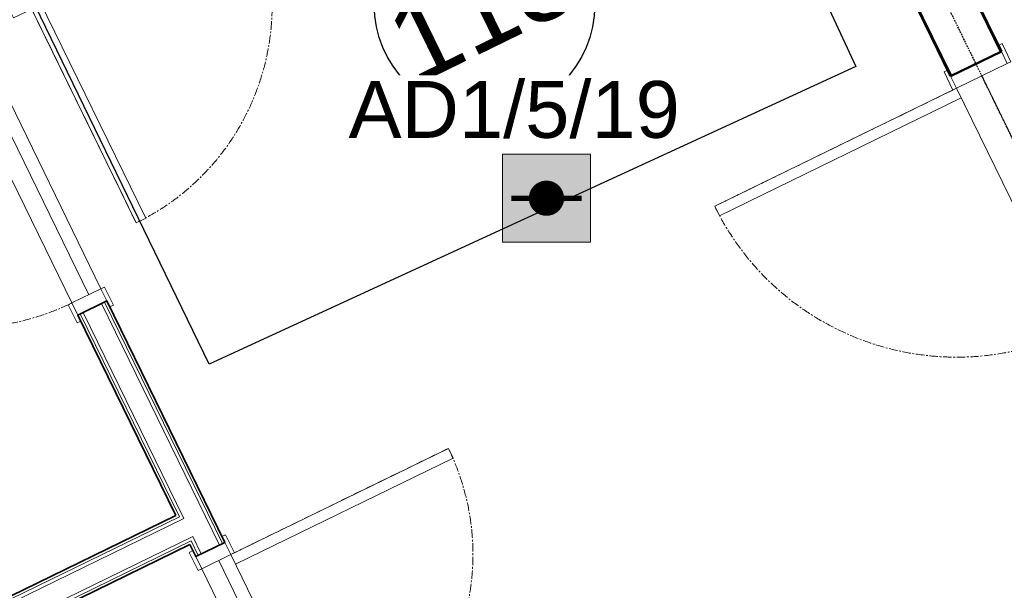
# Model space of a CAD drawing. Header units: millimetres. Extents: x -197461 to 862495, y -970068 to 63888.
# Tile 155 of 253: x -128758 to -125098, y -163881 to -161758. Entities that reach past the tile are written whole.
import ezdxf

# ---------------------------------------------------------------- set-up
doc = ezdxf.new("R2010")
doc.units = ezdxf.units.MM
doc.linetypes.add('CENTER', pattern=[50.8, 31.75, -6.35, 6.35, -6.35])
doc.linetypes.add('HIDDEN', pattern=[9.525, 6.35, -3.175])
doc.layers.get('0').update_dxf_attribs({"linetype": 'CONTINUOUS'})
for name, color, linetype, lineweight in [('A-AREA-IDEN', 252, 'CONTINUOUS', 25), ('A-DETL', 90, 'CONTINUOUS', 5), ('A-Door', 252, 'CONTINUOUS', 0), ('A-FLOR', 192, 'CONTINUOUS', 5), ('A-Wall', 252, 'CONTINUOUS', 0), ('I-WALL', 2, 'CONTINUOUS', 18)]:
    doc.layers.add(name, color=color, linetype=linetype, lineweight=lineweight)
doc.layers.add('UAS', color=240, linetype='CONTINUOUS')
doc.styles.add('ARIAL', font='arialbd.ttf')
doc.styles.add('Arial_3', font='arial.ttf', dxfattribs={"height": 300})

# ---------------------------------------------------------------- blocks, each defined once
blk = doc.blocks.new('PBL_BIOR_pilndurvis - BIOR 1100 x 2100mm metāla EI-30-4004853-Pirmā stāva plāns uz atzīmes 0_000 M1-150')
at = {"layer": 'A-Door'}
for p, q in [((460, 105), (460, 1105)), ((500, 1105), (460, 1105)), ((500, 105), (500, 1105)), ((-500, 120), (-575, 120)), ((-575, 120), (-575, 105)), ((-500, 105), (-500, 120)), ((575, 120), (500, 120)), ((500, 120), (500, 105)), ((575, 105), (575, 120)), ((-550, 105), (-500, 105)), ((-500, 105), (-550, 105)), ((-500, -105), (-500, 105)), ((500, 105), (460, 105)), ((500, 105), (550, 105)), ((550, 105), (500, 105)), ((500, 105), (500, -105)), ((-575, -105), (-575, -120)), ((-500, -105), (-550, -105)), ((-550, -105), (-500, -105)), ((-500, -120), (-500, -105)), ((550, -105), (500, -105)), ((500, -105), (500, -120)), ((500, -105), (550, -105)), ((575, -120), (575, -105)), ((-575, -120), (-500, -120)), ((500, -120), (575, -120))]:
    blk.add_line(p, q, dxfattribs=at)
at = {"layer": 'A-Door', "color": 250, "linetype": 'CENTER', "lineweight": 5}
blk.add_line((500, 105), (500, 1105), dxfattribs=at)
blk.add_arc((500, 105), 1000, 90, 180, dxfattribs=at)
blk = doc.blocks.new('PBL_BIOR_pilndurvis - BIOR 1000 x 2100mm BIOR 1000 x 2100mm palīgtelpa-4012124-Pirmā stāva plāns uz atzīmes 0_000 M1-150')
at = {"layer": 'A-Door'}
for p, q in [((410, 60), (410, 960)), ((450, 960), (410, 960)), ((450, 60), (450, 960)), ((-450, 75), (-525, 75)), ((-525, 75), (-525, 60)), ((-450, 60), (-450, 75)), ((525, 75), (450, 75)), ((450, 75), (450, 60)), ((525, 60), (525, 75)), ((-500, 60), (-450, 60)), ((-450, 60), (-500, 60)), ((-450, -60), (-450, 60)), ((450, 60), (410, 60)), ((450, 60), (500, 60)), ((500, 60), (450, 60)), ((450, 60), (450, -60)), ((-525, -60), (-525, -75)), ((-450, -60), (-500, -60)), ((-500, -60), (-450, -60)), ((-450, -75), (-450, -60)), ((500, -60), (450, -60)), ((450, -60), (450, -75)), ((450, -60), (500, -60)), ((525, -75), (525, -60)), ((-525, -75), (-450, -75)), ((450, -75), (525, -75))]:
    blk.add_line(p, q, dxfattribs=at)
at = {"layer": 'A-Door', "color": 250, "linetype": 'CENTER', "lineweight": 5}
blk.add_line((450, 60), (450, 960), dxfattribs=at)
blk.add_arc((450, 60), 900, 90, 180, dxfattribs=at)
blk = doc.blocks.new('PBL_BIOR_pilndurvis - BIOR 1000 x 2100mm-4004857-Pirmā stāva plāns uz atzīmes 0_000 M1-150')
at = {"layer": 'A-Door'}
for p, q in [((410, 67.5), (410, 967.5)), ((450, 967.5), (410, 967.5)), ((450, 67.5), (450, 967.5)), ((-450, 82.5), (-525, 82.5)), ((-525, 82.5), (-525, 67.5)), ((-450, 67.5), (-450, 82.5)), ((525, 82.5), (450, 82.5)), ((450, 82.5), (450, 67.5)), ((525, 67.5), (525, 82.5)), ((-500, 67.5), (-450, 67.5)), ((-450, 67.5), (-500, 67.5)), ((-450, -67.5), (-450, 67.5)), ((450, 67.5), (410, 67.5)), ((450, 67.5), (500, 67.5)), ((500, 67.5), (450, 67.5)), ((450, 67.5), (450, -67.5)), ((-525, -67.5), (-525, -82.5)), ((-450, -67.5), (-500, -67.5)), ((-500, -67.5), (-450, -67.5)), ((-450, -82.5), (-450, -67.5)), ((500, -67.5), (450, -67.5)), ((450, -67.5), (450, -82.5)), ((450, -67.5), (500, -67.5)), ((525, -82.5), (525, -67.5)), ((-525, -82.5), (-450, -82.5)), ((450, -82.5), (525, -82.5))]:
    blk.add_line(p, q, dxfattribs=at)
at = {"layer": 'A-Door', "color": 250, "linetype": 'CENTER', "lineweight": 5}
blk.add_line((450, 67.5), (450, 967.5), dxfattribs=at)
blk.add_arc((450, 67.5), 900, 90, 180, dxfattribs=at)
blk = doc.blocks.new('PBL_BIOR_pilndurvis - BIOR 1000 x 2100mm-4004860-Pirmā stāva plāns uz atzīmes 0_000 M1-150')
at = {"layer": 'A-Door'}
for p, q in [((-525, 60), (-525, 75)), ((-525, 75), (-450, 75)), ((-450, 75), (-450, 60)), ((450, 60), (450, 75)), ((450, 75), (525, 75)), ((525, 75), (525, 60)), ((-450, 60), (-500, 60)), ((-500, 60), (-450, 60)), ((-450, 60), (-450, -60)), ((500, 60), (450, 60)), ((450, -60), (450, 60)), ((450, 60), (500, 60)), ((-525, -75), (-525, -60)), ((-500, -60), (-450, -60)), ((-450, -60), (-500, -60)), ((-450, -60), (-450, -75)), ((410, -60), (410, -960)), ((450, -60), (410, -60)), ((450, -60), (450, -960)), ((450, -75), (450, -60)), ((450, -60), (500, -60)), ((500, -60), (450, -60)), ((525, -60), (525, -75)), ((-450, -75), (-525, -75)), ((525, -75), (450, -75)), ((450, -960), (410, -960))]:
    blk.add_line(p, q, dxfattribs=at)
at = {"layer": 'A-Door', "color": 250, "linetype": 'CENTER', "lineweight": 5}
blk.add_line((450, -60), (450, -960), dxfattribs=at)
blk.add_arc((450, -60), 900, 180, 270, dxfattribs=at)
blk = doc.blocks.new('PBL_telpnu_numeracija_0001 - PBL telpas NUMERĀCIJA-1342367-Pirmā stāva plāns uz atzīmes 0_000 M1-150')
at = {"layer": 'A-AREA-IDEN'}
blk.add_circle((0.034, 0.024), 2.733, dxfattribs=at)
blk = doc.blocks.new('AD-proj')
at = {"lineweight": 5}
blk.add_lwpolyline([(-250, -250), (250, -250), (250, 250), (-250, 250)], close=True, dxfattribs=at)
at = {"const_width": 100}
blk.add_lwpolyline([(-50, 0, 1), (50, 0, 1)], format="xyb", close=True, dxfattribs=at)
at = {"const_width": 30}
blk.add_lwpolyline([(-200, 0), (200, 0)], dxfattribs=at)

msp = doc.modelspace()

# ---------------------------------------------------------------- hatches: boundary and pattern name
at = {"layer": 'A-Wall', "true_color": 0x636466}
h = msp.add_hatch(color=251, dxfattribs=at)
h.paths.add_polyline_path([(-124387.54469, -163354.67797), (-124626.67439, -162864.94132), (-124631.16739, -162867.13517), (-124392.03768, -163356.87182)], flags=0)
h.paths.add_polyline_path([(-125109.3215, -161876.48203), (-126971.90056, -158061.92777), (-126976.39355, -158064.12162), (-125113.81449, -161878.67588)], flags=0)
h = msp.add_hatch(color=251, dxfattribs=at)
h.paths.add_polyline_path([(-124571.75756, -163444.62584), (-124810.88726, -162954.88919), (-124815.38025, -162957.08304), (-124576.25055, -163446.81969)], flags=0)
h.paths.add_polyline_path([(-125293.53436, -161966.4299), (-126366.36803, -159769.27096), (-126370.86103, -159771.46481), (-125298.02736, -161968.62375)], flags=0)
h.paths.add_polyline_path([(-126456.3159, -159585.05809), (-127156.11342, -158151.87564), (-127160.60642, -158154.06949), (-126460.8089, -159587.25194)], flags=0)
at = {"layer": 'UAS', "lineweight": 50, "true_color": 0xffffff}
h = msp.add_hatch(color=7, dxfattribs=at)
h.dxf.hatch_style = 1
h.paths.add_polyline_path([(-126832.8527, -162422.44263), (-126767.38176, -162422.44263, 1)], flags=16)
h.paths.add_polyline_path([(-126636.43988, -162586.11998), (-126636.43988, -162258.76529), (-126963.79457, -162258.76529), (-126963.79457, -162586.11998)])

# ---------------------------------------------------------------- linework, layer by layer
at = {"layer": 'A-DETL', "color": 252, "linetype": 'HIDDEN', "lineweight": 25, "true_color": 0x939598}
msp.add_line((-124331.61886, -163708.51911), (-129788.82194, -152532.18962), dxfattribs=at)
at = {"layer": 'A-FLOR', "color": 251, "true_color": 0x636466}
for p, q in [((-128896.05918, -161972.75103), (-128501.16609, -162781.49045)), ((-125181.73592, -161967.48286), (-124742.96583, -162866.08222)), ((-128018.51899, -163769.94974), (-127623.6259, -164578.68916))]:
    msp.add_line(p, q, dxfattribs=at)
at = {"layer": 'A-Wall', "color": 251, "lineweight": 5, "true_color": 0x636466}
for p, q in [((-126976.39355, -158064.12162), (-125113.81449, -161878.67588)), ((-127156.11342, -158151.87564), (-125293.53436, -161966.4299)), ((-124837.31876, -162912.15308), (-125276.08886, -162013.55372)), ((-128454.51611, -162814.35424), (-128015.74601, -163712.9536)), ((-128443.28361, -162808.86961), (-128004.51352, -163707.46897)), ((-128533.14355, -162852.74662), (-128164.57667, -163607.57008)), ((-128521.91106, -162847.262), (-128147.85955, -163613.31795)), ((-128164.57667, -163607.57008), (-130361.65209, -164680.36297)), ((-128147.85955, -163613.31795), (-130360.66046, -164693.78931)), ((-128114.95179, -163680.7129), (-130327.75271, -164761.18426)), ((-128120.69966, -163697.43002), (-130317.77508, -164770.2229)), ((-128120.69966, -163697.43002), (-128094.37345, -163751.34598)), ((-128114.95179, -163680.7129), (-128083.14096, -163745.86135))]:
    msp.add_line(p, q, dxfattribs=at)
at = {"layer": 'A-Wall', "color": 251, "lineweight": 50, "true_color": 0x636466}
for p, q in [((-125109.3215, -161876.48203), (-126971.90056, -158061.92777)), ((-126370.86103, -159771.46481), (-125298.02736, -161968.62375)), ((-125298.02736, -161968.62375), (-125109.3215, -161876.48203))]:
    msp.add_line(p, q, dxfattribs=at)
at = {"layer": 'I-WALL', "color": 251, "lineweight": 5, "true_color": 0x636466}
for p, q in [((-128851.12921, -161950.81252), (-128456.23612, -162759.55195)), ((-128564.06805, -162812.20436), (-128958.96113, -162003.46494)), ((-127973.58902, -163748.01124), (-127578.69593, -164556.75066)), ((-127686.52785, -164609.40307), (-128081.42094, -163800.66365))]:
    msp.add_line(p, q, dxfattribs=at)
at = {"layer": 'I-WALL', "color": 251, "lineweight": 35, "true_color": 0x636466}
for p, q in [((-128434.29762, -162804.48191), (-128542.12954, -162857.13432)), ((-127995.52752, -163703.08127), (-128434.29762, -162804.48191)), ((-128542.12954, -162857.13432), (-128177.95036, -163602.97179)), ((-128177.95036, -163602.97179), (-130366.03979, -164671.37697)), ((-130313.38738, -164779.2089), (-128125.29795, -163710.80371)), ((-128125.29795, -163710.80371), (-128103.35945, -163755.73368)), ((-128103.35945, -163755.73368), (-127995.52752, -163703.08127))]:
    msp.add_line(p, q, dxfattribs=at)
at = {"layer": 'UAS', "color": 1}
msp.add_lwpolyline([(-108882.05985, -152499.80338), (-118652.02183, -157307.79889), (-116928.92324, -161062.86237), (-117178.05588, -161104.36216), (-118818.08908, -157370.02076), (-126172.67748, -160804.85161), (-125650.08955, -161932.85597), (-128053.96861, -163039.97136), (-129370.82161, -160324.40531), (-130645.95139, -160888.40749), (-128435.89154, -165936.22283), (-129409.43304, -166448.99001), (-129356.85036, -166541.02942), (-127567.5789, -165528.65149), (-127514.93272, -165633.84734), (-128488.53772, -166146.58671), (-125780.1491, -170775.09284)], dxfattribs=at)

# ---------------------------------------------------------------- block references
at = {"layer": 'A-AREA-IDEN', "color": 251, "true_color": 0x636466, "xscale": 149.9999999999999, "yscale": 149.9999999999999, "zscale": 149.9999999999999, "rotation": 26.06501624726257}
msp.add_blockref('PBL_telpnu_numeracija_0001 - PBL telpas NUMERĀCIJA-1342367-Pirmā stāva plāns uz atzīmes 0_000 M1-150', (-127033.4671, -161707.86026), dxfattribs=at)
at = {"layer": 'A-Door', "color": 251, "true_color": 0x636466}
for name, p, rotation in [('PBL_BIOR_pilndurvis - BIOR 1000 x 2100mm-4004857-Pirmā stāva plāns uz atzīmes 0_000 M1-150', (-128345.16762, -161447.45363), 206.0254347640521), ('PBL_BIOR_pilndurvis - BIOR 1100 x 2100mm metāla EI-30-4004853-Pirmā stāva plāns uz atzīmes 0_000 M1-150', (-124962.35088, -162416.78254), 116.0254347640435), ('PBL_BIOR_pilndurvis - BIOR 1000 x 2100mm BIOR 1000 x 2100mm palīgtelpa-4012124-Pirmā stāva plāns uz atzīmes 0_000 M1-150', (-128707.59863, -162381.50844), 116.0254347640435), ('PBL_BIOR_pilndurvis - BIOR 1000 x 2100mm-4004860-Pirmā stāva plāns uz atzīmes 0_000 M1-150', (-127830.05844, -164178.70715), 116.0254347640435)]:
    msp.add_blockref(name, p, dxfattribs=dict(at, rotation=rotation))
at = {"layer": 'UAS', "xscale": 0.6547093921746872, "yscale": 0.6547093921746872, "zscale": 0.6547093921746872}
msp.add_blockref('AD-proj', (-126800.11723, -162422.44263), dxfattribs=at)

# ---------------------------------------------------------------- texts
at = {"layer": 'A-AREA-IDEN', "color": 251, "lineweight": 9, "true_color": 0x636466, "insert": (-127421.05953, -161735.05102), "char_height": 300, "width": 865.8225, "attachment_point": 1, "rotation": 26.06501625, "style": 'Arial_3'}
msp.add_mtext('118', dxfattribs=at)

# ---------------------------------------------------------------- next in the draw order: texts
at = {"layer": 'UAS', "color": 251, "linetype": 'Continuous', "lineweight": 20, "true_color": 0x636466, "insert": (-126920.04004, -162093.69879), "char_height": 211.4384766, "width": 1051.7117129, "attachment_point": 5, "style": 'ARIAL', "bg_fill": 3, "box_fill_scale": 1.1, "bg_fill_color": 256, "bg_fill_transparency": 0}
msp.add_mtext('\\A1;{\\fArial|b0|i0|c186|p34;\\C1;AD1/5/19}', dxfattribs=at)

doc.saveas('drawing.dxf')
